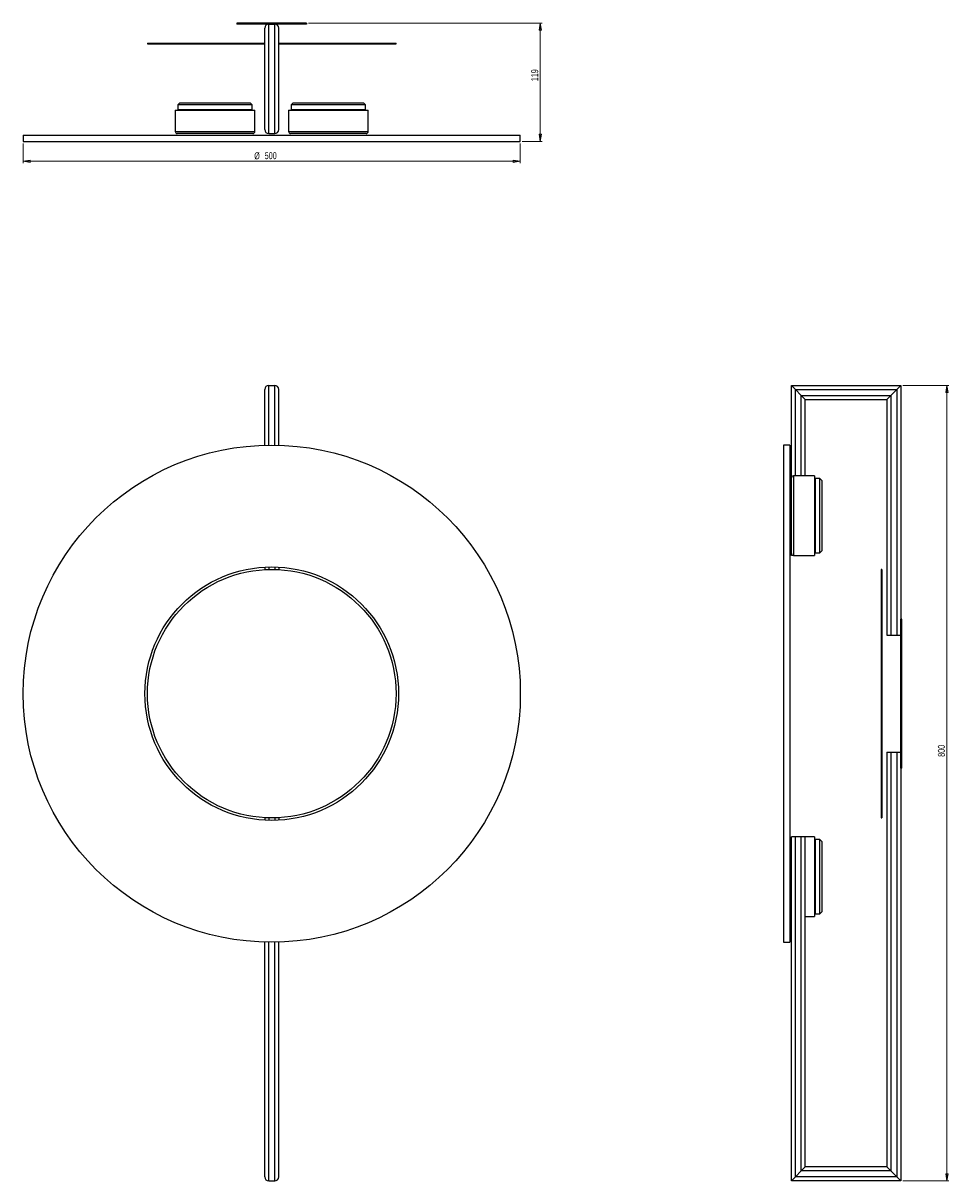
# Model space of a CAD drawing. Header units: millimetres. Extents: x 499 to 965, y 170 to 753.
import ezdxf

# ---------------------------------------------------------------- set-up
doc = ezdxf.new("R2010")
doc.units = ezdxf.units.MM
doc.styles.add('SLDTEXTSTYLE0', font='TXT', dxfattribs={"width": 0.75})
doc.dimstyles.new('SLDDIMSTYLE0', dxfattribs={"dimtxt": 3.5, "dimasz": 3.556, "dimexe": 0, "dimexo": 0.0625, "dimgap": 0.875, "dimtad": 1, "dimdec": 0, "dimlfac": 2, "dimrnd": 1e-09, "dimzin": 12, "dimdsep": 46, "dimtxsty": 'SLDTEXTSTYLE0', "dimblk1": 'CLOSED', "dimblk2": 'CLOSED', "dimsah": 1, "dimcen": 0.09, "dimadec": 0, "dimazin": 3, "dimtfac": 1, "dimtdec": 0, "dimtofl": 0, "dimtmove": 0, "dimatfit": 3, "dimldrblk": 'CLOSED', "dimfxl": 0, "dimfrac": 2, "dimtolj": 1, "dimtzin": 12, "dimarcsym": 0})

# ---------------------------------------------------------------- blocks, each defined once
blk = doc.blocks.new('_Closed')
at = {"color": 0, "linetype": 'ByBlock', "lineweight": -2}
for p, q in [((-1, 0.166667), (0, 0)), ((-1, 0.166667), (-1, -0.166667)), ((0, 0), (-1, -0.166667)), ((0, 0), (-1, 0))]:
    blk.add_line(p, q, dxfattribs=at)
blk = doc.blocks.new('_D')
at = {"color": 7, "linetype": 'Continuous', "lineweight": 0}
for p, q in [((642.73, 752.59), (760.23, 752.59)), ((759.23, 752.59), (759.23, 693.14)), ((750.23, 693.14), (760.23, 693.14))]:
    blk.add_line(p, q, dxfattribs=at)
at = {"color": 7, "linetype": 'Continuous', "lineweight": 18, "xscale": 3.556, "yscale": 3.556}
for p, rotation in [((759.23, 752.59, 33.65), 90.00000000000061), ((759.23, 693.14, 33.65), 270.0000000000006)]:
    blk.add_blockref('_Closed', p, dxfattribs=dict(at, rotation=rotation))
at = {"color": 7, "linetype": 'Continuous', "lineweight": 18, "insert": (754.71, 723.36), "char_height": 3.5, "attachment_point": 1, "rotation": 90, "style": 'SLDTEXTSTYLE0'}
blk.add_mtext('119', dxfattribs=at)
blk = doc.blocks.new('_D_1')
at = {"color": 7, "linetype": 'Continuous', "lineweight": 0}
for p, q in [((499.23, 692.14), (499.23, 682.14)), ((749.23, 692.14), (749.23, 682.14)), ((499.23, 683.14), (749.23, 683.14))]:
    blk.add_line(p, q, dxfattribs=at)
at = {"color": 7, "linetype": 'Continuous', "lineweight": 18, "xscale": 3.556, "yscale": 3.556, "rotation": 180.0000000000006}
blk.add_blockref('_Closed', (499.23, 683.14, 33.65), dxfattribs=at)
at = {"color": 7, "linetype": 'Continuous', "lineweight": 18, "xscale": 3.556, "yscale": 3.556}
blk.add_blockref('_Closed', (749.23, 683.14, 33.65), dxfattribs=at)
at = {"color": 7, "linetype": 'Continuous', "lineweight": 18, "char_height": 3.5, "attachment_point": 1, "style": 'SLDTEXTSTYLE0'}
for s, insert in [('%%c', (615.41, 687.65)), ('500', (620.69, 687.7))]:
    blk.add_mtext(s, dxfattribs=dict(at, insert=insert))
blk = doc.blocks.new('_D_2')
at = {"color": 7, "linetype": 'Continuous', "lineweight": 0}
for p, q in [((941.52, 570.39), (964.71, 570.39)), ((963.71, 570.39), (963.71, 170.39)), ((941.52, 170.39), (964.71, 170.39))]:
    blk.add_line(p, q, dxfattribs=at)
at = {"color": 7, "linetype": 'Continuous', "lineweight": 18, "xscale": 3.556, "yscale": 3.556}
for p, rotation in [((963.71, 570.39, -453.95), 90.00000000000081), ((963.71, 170.39, -453.95), 270.0000000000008)]:
    blk.add_blockref('_Closed', p, dxfattribs=dict(at, rotation=rotation))
at = {"color": 7, "linetype": 'Continuous', "lineweight": 18, "insert": (959.2, 383.62), "char_height": 3.5, "attachment_point": 1, "rotation": 90, "style": 'SLDTEXTSTYLE0'}
blk.add_mtext('800', dxfattribs=at)

msp = doc.modelspace()

# ---------------------------------------------------------------- linework, layer by layer
at = {"color": 7, "linetype": 'Continuous', "lineweight": 25}
for p, q in [((606.73, 752.59), (606.73, 752.09)), ((641.73, 752.59), (606.73, 752.59)), ((622.73, 752.09), (606.73, 752.09)), ((622.73, 697.09), (622.73, 752.09)), ((622.73, 752.09), (625.73, 752.09)), ((641.73, 752.09), (625.73, 752.09)), ((625.73, 697.09), (625.73, 752.09)), ((641.73, 752.59), (641.73, 752.09)), ((620.73, 699.09), (620.73, 750.09)), ((627.73, 699.09), (627.73, 750.09)), ((561.73, 742.59), (561.73, 742.19)), ((561.73, 742.59), (620.73, 742.59)), ((561.73, 742.19), (620.73, 742.19)), ((627.73, 742.59), (686.73, 742.59)), ((627.73, 742.19), (686.73, 742.19)), ((686.73, 742.19), (686.73, 742.59)), ((578.05, 712.44), (577.05, 711.44)), ((577.05, 711.44), (577.05, 709.11)), ((614.4, 711.44), (577.05, 711.44)), ((578.05, 712.44), (613.4, 712.44)), ((614.4, 711.44), (613.4, 712.44)), ((614.4, 709.11), (614.4, 711.44)), ((635.05, 712.44), (634.05, 711.44)), ((634.05, 711.44), (634.05, 709.11)), ((671.4, 711.44), (634.05, 711.44)), ((635.05, 712.44), (670.4, 712.44)), ((671.4, 711.44), (670.4, 712.44)), ((671.4, 709.11), (671.4, 711.44)), ((575.73, 708.79), (575.73, 698.09)), ((575.73, 708.79), (615.73, 708.79)), ((577.05, 709.11), (614.4, 709.11)), ((577.05, 709), (577.05, 708.79)), ((614.4, 709), (577.05, 709)), ((614.4, 708.79), (614.4, 709)), ((615.73, 698.09), (615.73, 708.79)), ((632.73, 708.79), (632.73, 698.09)), ((632.73, 708.79), (664.25, 708.79)), ((634.05, 709.11), (671.4, 709.11)), ((634.05, 709), (634.05, 708.79)), ((671.4, 709), (634.05, 709)), ((664.25, 708.79), (672.73, 708.79)), ((671.4, 708.79), (671.4, 709)), ((672.73, 698.09), (672.73, 708.79)), ((499.23, 696.29), (499.23, 693.14)), ((499.23, 696.29), (749.23, 696.29)), ((499.23, 693.14), (749.23, 693.14)), ((614.73, 697.09), (576.73, 697.09)), ((622.73, 697.09), (625.73, 697.09)), ((663.68, 697.09), (633.73, 697.09)), ((671.73, 697.09), (663.68, 697.09)), ((749.23, 693.14), (749.23, 696.29)), ((620.73, 540.34), (620.73, 568.39)), ((622.73, 570.39), (625.73, 570.39)), ((627.73, 540.34), (627.73, 568.39)), ((885.52, 523.89), (885.52, 570.39)), ((885.52, 570.39), (887.52, 568.39)), ((885.52, 570.39), (940.52, 570.39)), ((887.52, 568.39), (885.52, 570.39)), ((887.52, 568.39), (890.52, 565.39)), ((887.52, 568.39), (938.52, 568.39)), ((890.52, 565.39), (892.52, 563.39)), ((890.52, 565.39), (935.52, 565.39)), ((892.52, 563.39), (890.52, 565.39)), ((935.52, 565.39), (933.52, 563.39)), ((933.52, 563.39), (935.52, 565.39)), ((938.52, 568.39), (935.52, 565.39)), ((935.52, 565.39), (935.52, 444.89)), ((940.52, 570.39), (938.52, 568.39)), ((938.52, 568.39), (940.52, 570.39)), ((938.52, 568.39), (938.52, 444.89)), ((940.52, 570.39), (940.52, 452.89)), ((892.52, 524.89), (892.52, 563.39)), ((892.52, 563.39), (933.52, 563.39)), ((933.52, 563.39), (933.52, 444.89)), ((884.72, 540.39), (881.57, 540.39)), ((881.57, 540.39), (881.57, 290.39)), ((884.72, 540.39), (884.72, 290.39)), ((897.22, 524.89), (886.52, 524.89)), ((897.22, 524.89), (897.22, 521.23)), ((885.52, 520.42), (885.52, 523.89)), ((885.52, 485.89), (885.52, 520.42)), ((897.44, 523.56), (897.22, 523.56)), ((897.22, 521.23), (897.22, 484.89)), ((897.44, 486.21), (897.44, 523.56)), ((899.87, 523.56), (897.55, 523.56)), ((897.55, 523.56), (897.55, 504.89)), ((900.87, 522.56), (899.87, 523.56)), ((899.87, 504.89), (899.87, 523.56)), ((900.87, 522.56), (900.87, 504.89)), ((897.55, 504.89), (897.55, 486.21)), ((899.87, 486.21), (899.87, 504.89)), ((900.87, 504.89), (900.87, 487.21)), ((885.52, 484.89), (885.52, 485.89)), ((886.52, 484.89), (885.52, 484.89)), ((886.52, 484.89), (897.22, 484.89)), ((897.22, 486.21), (897.44, 486.21)), ((897.55, 486.21), (899.87, 486.21)), ((899.87, 486.21), (900.87, 487.21)), ((620.73, 479.04), (620.73, 477.79)), ((627.73, 479.04), (627.73, 477.79)), ((931.02, 477.89), (930.62, 477.89)), ((930.62, 477.89), (930.62, 352.89)), ((931.02, 477.89), (931.02, 352.89)), ((941.02, 452.89), (940.52, 452.89)), ((940.52, 377.89), (940.52, 452.89)), ((941.02, 377.89), (941.02, 452.89)), ((933.52, 444.89), (935.52, 444.89)), ((935.52, 444.89), (938.52, 444.89)), ((938.52, 444.89), (940.52, 444.89)), ((933.52, 385.89), (933.52, 177.39)), ((933.52, 385.89), (935.52, 385.89)), ((935.52, 385.89), (935.52, 175.39)), ((935.52, 385.89), (938.52, 385.89)), ((938.52, 385.89), (938.52, 172.39)), ((938.52, 385.89), (940.52, 385.89)), ((941.02, 377.89), (940.52, 377.89)), ((940.52, 377.89), (940.52, 170.39)), ((620.73, 352.99), (620.73, 351.74)), ((627.73, 352.99), (627.73, 351.74)), ((930.62, 352.89), (931.02, 352.89)), ((885.52, 170.39), (885.52, 343.39)), ((887.52, 343.39), (885.52, 343.39)), ((887.52, 172.39), (887.52, 343.39)), ((890.52, 343.39), (887.52, 343.39)), ((890.52, 175.39), (890.52, 343.39)), ((892.52, 343.39), (890.52, 343.39)), ((897.22, 343.39), (892.52, 343.39)), ((892.52, 177.39), (892.52, 343.39)), ((897.22, 343.39), (897.22, 303.39)), ((897.44, 342.06), (897.22, 342.06)), ((897.44, 323.39), (897.44, 342.06)), ((899.87, 342.06), (897.55, 342.06)), ((897.55, 342.06), (897.55, 304.71)), ((900.87, 341.06), (899.87, 342.06)), ((899.87, 304.71), (899.87, 342.06)), ((900.87, 341.06), (900.87, 305.71)), ((897.44, 304.71), (897.44, 323.39)), ((892.52, 303.39), (897.22, 303.39)), ((897.22, 304.71), (897.44, 304.71)), ((897.55, 304.71), (899.87, 304.71)), ((899.87, 304.71), (900.87, 305.71)), ((620.73, 172.39), (620.73, 290.44)), ((627.73, 172.39), (627.73, 290.44)), ((881.57, 290.39), (884.72, 290.39)), ((887.52, 172.39), (890.52, 175.39)), ((890.52, 175.39), (892.52, 177.39)), ((892.52, 177.39), (890.52, 175.39)), ((935.52, 175.39), (890.52, 175.39)), ((933.52, 177.39), (892.52, 177.39)), ((935.52, 175.39), (933.52, 177.39)), ((933.52, 177.39), (935.52, 175.39)), ((938.52, 172.39), (935.52, 175.39)), ((622.73, 170.39), (625.73, 170.39)), ((885.52, 170.39), (887.52, 172.39)), ((887.52, 172.39), (885.52, 170.39)), ((940.52, 170.39), (885.52, 170.39)), ((938.52, 172.39), (887.52, 172.39)), ((940.52, 170.39), (938.52, 172.39)), ((938.52, 172.39), (940.52, 170.39))]:
    msp.add_line(p, q, dxfattribs=at)
at = {"color": 8, "linetype": 'Continuous', "lineweight": 25}
for p, q in [((575.73, 698.09), (615.73, 698.09)), ((632.73, 698.09), (664.25, 698.09)), ((664.25, 698.09), (672.73, 698.09)), ((622.73, 540.38), (622.73, 570.39)), ((625.73, 540.38), (625.73, 570.39)), ((887.52, 524.89), (887.52, 568.39)), ((890.52, 524.89), (890.52, 565.39)), ((886.52, 524.89), (886.52, 521.23)), ((886.52, 521.23), (886.52, 484.89)), ((622.73, 479.12), (622.73, 477.87)), ((625.73, 479.12), (625.73, 477.87)), ((622.73, 352.91), (622.73, 351.66)), ((625.73, 352.91), (625.73, 351.66)), ((622.73, 170.39), (622.73, 290.4)), ((625.73, 170.39), (625.73, 290.4))]:
    msp.add_line(p, q, dxfattribs=at)
at = {"color": 7, "linetype": 'Continuous', "lineweight": 25}
for radius in [125, 63.75, 62.5]:
    msp.add_circle((624.23, 415.39), radius, dxfattribs=at)
for centre, radius, start, end in [((622.73, 750.09), 2, 90, 180), ((625.73, 750.09), 2, 0, 90), ((622.73, 699.09), 2, 180, 270), ((625.73, 699.09), 2, 270, 0), ((576.73, 698.09), 1, 180, 270), ((614.73, 698.09), 1, 270, 0), ((633.73, 698.09), 1, 180, 270), ((671.73, 698.09), 1, 270, 0), ((622.73, 568.39), 2, 90, 180), ((625.73, 568.39), 2, 360, 90), ((886.52, 523.89), 1, 90, 180), ((886.52, 485.89), 1, 180, 270), ((622.73, 172.39), 2, 180, 270), ((625.73, 172.39), 2, 270, 0)]:
    msp.add_arc(centre, radius, start, end, dxfattribs=at)

# ---------------------------------------------------------------- dimensions: what is measured, and where the dimension line sits
at = {"color": 7, "linetype": 'Continuous', "lineweight": 18}
for base, p1, p2, picture, middle in [((759.23, 693.14), (641.73, 752.59), (749.23, 693.14), '_D', (759.23, 727.24)), ((963.71, 170.39), (940.52, 570.39), (940.52, 170.39), '_D_2', (963.71, 387.5))]:
    dim = msp.add_linear_dim(base=base, p1=p1, p2=p2, angle=90, dimstyle='SLDDIMSTYLE0', dxfattribs=at)
    dim.commit()
    dim.dimension.update_dxf_attribs({"geometry": picture, "text_midpoint": middle, "dimtype": 160})
dim = msp.add_linear_dim(base=(749.23, 683.14), p1=(499.23, 693.14), p2=(749.23, 693.14), angle=0, text='%%c<>', dimstyle='SLDDIMSTYLE0', dxfattribs=at)
dim.commit()
dim.dimension.update_dxf_attribs({"geometry": '_D_1', "text_midpoint": (621.93, 683.14), "dimtype": 160})

doc.saveas('drawing.dxf')
